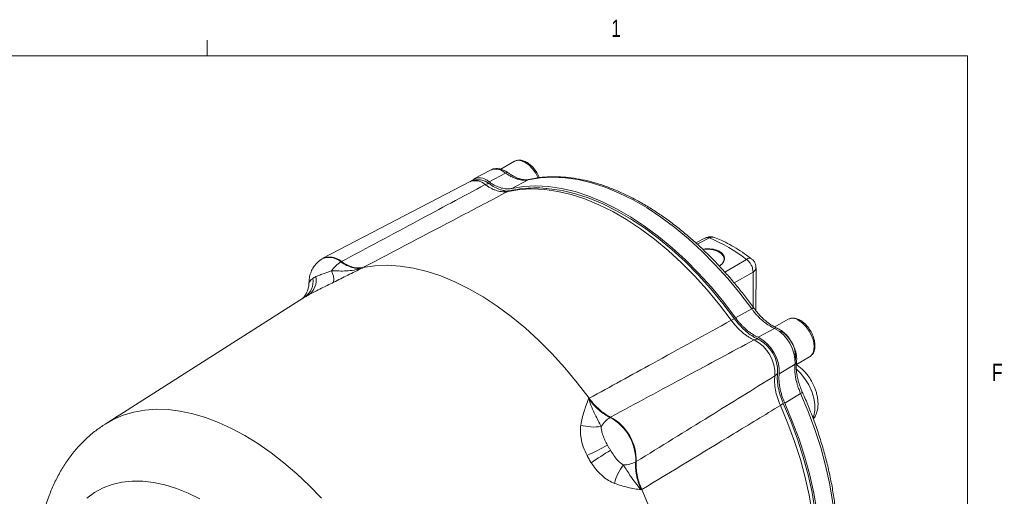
# Model space of a CAD drawing. Header units: inches. Extents: x 0.3 to 33.9, y 0.2 to 21.6.
# Tile 16 of 16: x 28.4 to 33.7, y 19 to 21.6. Entities that reach past the tile are written whole.
import ezdxf

# ---------------------------------------------------------------- set-up
doc = ezdxf.new("R2010")
doc.units = ezdxf.units.IN
doc.header["$MEASUREMENT"] = 0
doc.styles.add('SLDTEXTSTYLE0', font='TXT', dxfattribs={"width": 0.75})

msp = doc.modelspace()

# ---------------------------------------------------------------- linework, layer by layer
at = {"color": 7, "linetype": 'Continuous', "lineweight": 0}
for p, q in [((29.3979, 21.4106), (29.3979, 21.4954)), ((0.5229, 21.4106), (33.5229, 21.4106)), ((33.5229, 0.4106), (33.5229, 21.4106))]:
    msp.add_line(p, q, dxfattribs=at)
at = {"color": 7, "linetype": 'Continuous', "lineweight": 15}
for p, q in [((31.0653, 20.8388), (30.9908, 20.7958)), ((31.0653, 20.8388), (30.9908, 20.7958)), ((30.9358, 20.7914), (30.8445, 20.7438)), ((30.8245, 20.7289), (30.0265, 20.3126)), ((31.0172, 20.7752), (30.9281, 20.7274)), ((31.1407, 20.7387), (31.0506, 20.6915)), ((31.1475, 20.7404), (31.1407, 20.7387)), ((32.1022, 20.4232), (32.0494, 20.3965)), ((30.022, 20.31), (30.019, 20.3081)), ((30.1267, 20.2947), (30.1236, 20.2928)), ((30.2401, 20.2601), (30.2431, 20.262)), ((32.3759, 20.0276), (32.376, 20.2618)), ((29.9212, 20.0979), (28.8453, 19.4139)), ((29.9199, 20.0968), (29.9213, 20.0978)), ((32.3528, 20.0389), (32.2646, 19.9905)), ((32.5498, 19.9817), (32.4783, 19.9404)), ((32.4763, 19.9327), (32.3872, 19.8849)), ((32.5955, 19.7373), (32.6671, 19.7786)), ((32.5879, 19.7394), (32.5019, 19.6862)), ((31.4708, 19.5533), (31.4676, 19.5514)), ((32.6181, 19.5794), (32.5321, 19.5272)), ((28.9053, 19.4521), (28.9014, 19.4496)), ((28.9053, 19.4521), (28.9088, 19.4543)), ((31.5841, 19.4496), (31.5872, 19.4515)), ((31.7264, 19.2104), (31.7233, 19.2086)), ((31.7532, 19.0569), (31.7564, 19.0586))]:
    msp.add_line(p, q, dxfattribs=at)
at = {"color": 8, "linetype": 'Continuous', "lineweight": 15}
for p, q in [((32.1238, 20.4228), (32.0573, 20.3893)), ((32.2068, 20.2381), (32.3243, 20.307)), ((32.2582, 20.1788), (32.3598, 20.2382)), ((32.3598, 20.049), (32.3598, 20.2382)), ((29.9213, 20.0978), (29.9269, 20.1014)), ((28.9027, 19.4504), (28.9012, 19.4495))]:
    msp.add_line(p, q, dxfattribs=at)
at = {"color": 8, "linetype": 'Continuous', "lineweight": 15, "flags": 128}
for points in [[(31.124, 20.833), (31.1446, 20.8181), (31.1639, 20.7981), (31.1807, 20.7743), (31.1937, 20.7487), (31.1807, 20.7743), (31.1639, 20.7981), (31.1446, 20.8181), (31.124, 20.833), (31.1033, 20.8419), (31.084, 20.8442), (31.0672, 20.8398), (31.0653, 20.8388)], [(32.6855, 19.4463), (32.6904, 19.4588), (32.6958, 19.4872), (32.6955, 19.5196), (32.6896, 19.5544), (32.6782, 19.5903), (32.6619, 19.6258), (32.6413, 19.6593), (32.6174, 19.6895), (32.5955, 19.7112)], [(30.0187, 19.0113), (29.9523, 19.0799), (29.8843, 19.1441), (29.8149, 19.2036), (29.7446, 19.2582), (29.6736, 19.3076), (29.6023, 19.3516), (29.531, 19.39), (29.46, 19.4225), (29.3897, 19.4491), (29.3203, 19.4697), (29.2523, 19.484), (29.1859, 19.4921), (29.1215, 19.4939), (29.0593, 19.4894), (28.9996, 19.4787), (28.9427, 19.4617), (28.8889, 19.4386), (28.8453, 19.4139)], [(29.359, 19.0083), (29.295, 19.0395), (29.2315, 19.0649), (29.169, 19.084), (29.1078, 19.097), (29.0483, 19.1037), (28.9908, 19.104), (28.9356, 19.098), (28.8831, 19.0856), (28.8336, 19.0671), (28.7873, 19.0424), (28.7446, 19.0117)]]:
    msp.add_lwpolyline(points, dxfattribs=at)
at = {"color": 7, "linetype": 'Continuous', "lineweight": 15, "flags": 128}
for points in [[(30.8881, 20.7365), (30.9059, 20.7303), (30.9273, 20.7175)], [(31.1407, 20.7387), (31.2045, 20.7493), (31.2711, 20.7529), (31.3401, 20.7495), (31.4111, 20.7392), (31.4839, 20.7218), (31.5581, 20.6977), (31.6332, 20.6668), (31.7088, 20.6294), (31.7847, 20.5856), (31.8604, 20.5356), (31.9355, 20.4798), (32.0096, 20.4183), (32.0824, 20.3516), (32.1535, 20.2799), (32.2225, 20.2036), (32.289, 20.1231), (32.3528, 20.0389)], [(31.0306, 20.6756), (31.0944, 20.6861), (31.1609, 20.6896), (31.2299, 20.6862), (31.3009, 20.6758), (31.3736, 20.6585), (31.4477, 20.6343), (31.5227, 20.6035), (31.5983, 20.5661), (31.6741, 20.5223), (31.7497, 20.4724), (31.8248, 20.4166), (31.8988, 20.3553), (31.9716, 20.2886), (32.0426, 20.217), (32.1115, 20.1409), (32.1781, 20.0605), (32.2418, 19.9764)], [(31.0506, 20.6915), (31.1146, 20.702), (31.1812, 20.7055), (31.2504, 20.702), (31.3215, 20.6916), (31.3944, 20.6742), (31.4687, 20.65), (31.5439, 20.619), (31.6197, 20.5815), (31.6956, 20.5377), (31.7714, 20.4877), (31.8466, 20.4318), (31.9208, 20.3703), (31.9937, 20.3035), (32.0649, 20.2317), (32.134, 20.1554), (32.2007, 20.0748), (32.2646, 19.9905)], [(31.2465, 20.6907), (31.2537, 20.69), (31.3243, 20.6796), (31.3966, 20.6624), (31.4702, 20.6384), (31.5448, 20.6078), (31.6199, 20.5706), (31.6952, 20.5271), (31.7704, 20.4775), (31.8449, 20.4221), (31.9185, 20.3611), (31.9908, 20.2949), (32.0614, 20.2237), (32.1299, 20.148), (32.196, 20.0682), (32.2594, 19.9846)], [(32.0889, 20.36), (32.0912, 20.3604), (32.1175, 20.3614), (32.1431, 20.3582), (32.1662, 20.3509), (32.1848, 20.3402), (32.1974, 20.3269), (32.203, 20.3121), (32.2011, 20.2969), (32.1919, 20.2827), (32.1762, 20.2706)], [(30.2431, 20.262), (30.3079, 20.2719), (30.3755, 20.2749), (30.4455, 20.2708), (30.5175, 20.2598), (30.5911, 20.2419), (30.6661, 20.2172), (30.7421, 20.1858), (30.8186, 20.1479), (30.8953, 20.1036), (30.9718, 20.0532), (31.0477, 19.9969), (31.1227, 19.935), (31.1964, 19.8679), (31.2684, 19.7957), (31.3384, 19.719), (31.4059, 19.6381), (31.4708, 19.5533)], [(32.6671, 19.7786), (32.6691, 19.7799), (32.6723, 19.7823), (32.6835, 19.7961), (32.6899, 19.8152), (32.6912, 19.8384), (32.6873, 19.8642), (32.6785, 19.891), (32.6652, 19.9172), (32.6484, 19.941), (32.6291, 19.961), (32.6085, 19.9759)], [(32.6181, 19.5794), (32.6591, 19.482), (32.6955, 19.3841), (32.7271, 19.2862), (32.7536, 19.1888), (32.775, 19.0924), (32.7912, 18.9975), (32.802, 18.9046), (32.8074, 18.814), (32.8074, 18.7264), (32.8019, 18.6422), (32.7911, 18.5617), (32.775, 18.4854), (32.7536, 18.4137), (32.727, 18.347), (32.6954, 18.2855), (32.659, 18.2297), (32.618, 18.1798)], [(32.5083, 19.5148), (32.5493, 19.4175), (32.5856, 19.3197), (32.6171, 19.2219), (32.6436, 19.1246), (32.665, 19.0283), (32.6811, 18.9334), (32.6919, 18.8406), (32.6973, 18.7501), (32.6973, 18.6626), (32.6919, 18.5784), (32.6811, 18.498), (32.665, 18.4218), (32.6436, 18.3501), (32.6171, 18.2834), (32.5856, 18.222), (32.5493, 18.1661), (32.5083, 18.1162)], [(32.5242, 19.5259), (32.5649, 19.4292), (32.601, 19.332), (32.6323, 19.2348), (32.6587, 19.1381), (32.6799, 19.0424), (32.6959, 18.9482), (32.7066, 18.8559), (32.712, 18.766), (32.712, 18.679), (32.7066, 18.5954), (32.6959, 18.5154), (32.6799, 18.4397), (32.6587, 18.3685), (32.6323, 18.3022), (32.627, 18.2906)], [(32.5321, 19.5272), (32.5731, 19.4297), (32.6095, 19.3317), (32.6411, 19.2337), (32.6676, 19.1361), (32.689, 19.0396), (32.7052, 18.9446), (32.716, 18.8515), (32.7214, 18.7608), (32.7214, 18.6731), (32.7159, 18.5887), (32.7051, 18.5082), (32.689, 18.4318), (32.6676, 18.3599), (32.641, 18.2931), (32.6094, 18.2315), (32.573, 18.1755), (32.532, 18.1254)], [(31.7564, 19.0586), (31.7974, 18.9601), (31.8337, 18.8611), (31.8651, 18.7622), (31.8916, 18.6637), (31.9129, 18.5664), (31.929, 18.4705), (31.9398, 18.3765), (31.9452, 18.2851), (31.9452, 18.1965), (31.9398, 18.1113), (31.929, 18.0298), (31.9129, 17.9525), (31.8916, 17.8797), (31.8651, 17.8118), (31.8337, 17.7492), (31.7974, 17.6922), (31.7564, 17.641)]]:
    msp.add_lwpolyline(points, dxfattribs=at)
at = {"color": 8, "linetype": 'Continuous', "lineweight": 15}
for centre, radius, start, end in [((31.0899, 20.788), 0.0565, 52.8951, 115.7945), ((30.9632, 20.7168), 0.0795, 47.2157, 110.2226), ((30.8522, 20.6536), 0.0802, 47.0836, 110.1835), ((31.0488, 20.6409), 0.0391, 102.6791, 117.6398), ((32.1403, 20.3955), 0.0319, 70.3776, 121.1411), ((30.0601, 20.2237), 0.0939, 47.4117, 115.9429), ((32.3401, 20.2875), 0.0251, 60.4707, 129.0967), ((32.3468, 20.2644), 0.0292, 296.4219, 354.9714), ((32.5744, 19.9309), 0.0565, 52.8951, 115.7945)]:
    msp.add_arc(centre, radius, start, end, dxfattribs=at)
at = {"color": 7, "linetype": 'Continuous', "lineweight": 15}
for centre, radius, start, end in [((30.8761, 20.6758), 0.0732, 44.7819, 128.0949), ((30.9256, 20.6816), 0.036, 87.2583, 121.3878), ((31.816, 19.6582), 0.8242, 51.9252, 68.0712), ((30.0631, 20.2255), 0.0939, 47.4207, 115.9311), ((30.2299, 20.127), 0.1969, 122.6679, 143.0844), ((29.867, 20.1887), 0.1059, 304.4677, 8.1787), ((29.8907, 20.1942), 0.0991, 306.471, 11.0068), ((29.9738, 20.1942), 0.111, 354.0894, 27.4022), ((32.2892, 19.8979), 0.0917, 109.0071, 121.1356), ((32.3802, 19.7484), 0.2078, 357.5102, 62.4838), ((32.3828, 19.8406), 0.0342, 81.5276, 120.05), ((32.2874, 19.6948), 0.2147, 357.6859, 62.3081), ((32.2979, 19.701), 0.1954, 357.41, 62.59), ((32.4249, 19.776), 0.1659, 350.5003, 59.3568), ((32.2693, 19.6845), 0.2091, 357.41, 62.59), ((32.4612, 19.7047), 0.0342, 299.9437, 338.4647), ((32.464, 19.5951), 0.0918, 298.8599, 310.9779), ((31.6696, 19.319), 0.1562, 123.1956, 148.6362), ((31.456, 19.215), 0.2674, 358.6403, 61.3597), ((31.4589, 19.2167), 0.2676, 358.6456, 61.3544), ((31.4999, 19.6588), 0.2611, 253.4216, 278.0052), ((30.4772, 21.3074), 2.286, 295.4397, 298.565), ((32.782, 17.316), 2.2921, 121.4387, 124.5558), ((31.8623, 19.0311), 0.2612, 141.998, 166.5762), ((31.6528, 19.3481), 0.1562, 271.3629, 296.7994)]:
    msp.add_arc(centre, radius, start, end, dxfattribs=at)
for points, knots in [([(31.1997, 20.7495), (31.198, 20.7541), (31.1929, 20.7685), (31.1774, 20.7929), (31.1568, 20.8163), (31.1342, 20.8331), (31.1122, 20.8434), (31.0875, 20.8476), (31.073, 20.8419), (31.0653, 20.8388)], [0, 0, 0, 0, 0.072104, 0.225402, 0.409628, 0.528897, 0.666924, 0.824051, 1, 1, 1, 1]), ([(31.1997, 20.7495), (31.198, 20.7541), (31.1929, 20.7685), (31.1774, 20.7929), (31.1568, 20.8163), (31.1342, 20.8331), (31.1122, 20.8434), (31.0875, 20.8476), (31.073, 20.8419), (31.0653, 20.8388)], [0, 0, 0, 0, 0.072104, 0.225402, 0.409628, 0.528897, 0.666924, 0.824051, 1, 1, 1, 1]), ([(31.0314, 20.7761), (31.0269, 20.7793), (31.0169, 20.7862), (31.0006, 20.7937), (30.9825, 20.7988), (30.964, 20.7997), (30.9478, 20.7973), (30.939, 20.7924), (30.9356, 20.7906)], [0, 0, 0, 0, 0.146139, 0.324693, 0.507578, 0.693205, 0.88208, 1, 1, 1, 1]), ([(30.8889, 20.7357), (30.8841, 20.7369), (30.872, 20.7398), (30.852, 20.7384), (30.8347, 20.7346), (30.8264, 20.7293), (30.8244, 20.728)], [0, 0, 0, 0, 0.2214807, 0.5602897, 0.8915242, 1, 1, 1, 1]), ([(31.0172, 20.7752), (31.0213, 20.7724), (31.0308, 20.7657), (31.0447, 20.7575), (31.0604, 20.7499), (31.0764, 20.7432), (31.0953, 20.7386), (31.1176, 20.735), (31.1324, 20.7374), (31.1407, 20.7387)], [0, 0, 0, 0, 0.093134, 0.221777, 0.318053, 0.456595, 0.594338, 0.772833, 1, 1, 1, 1]), ([(31.1473, 20.7408), (31.1383, 20.7394), (31.1221, 20.7369), (31.0977, 20.7423), (31.0789, 20.7483), (31.0622, 20.7568), (31.0472, 20.7653), (31.0361, 20.773), (31.0314, 20.7763)], [0, 0, 0, 0, 0.259046, 0.465773, 0.620947, 0.729269, 0.884383, 1, 1, 1, 1]), ([(32.3642, 20.0428), (32.3619, 20.046), (32.3456, 20.0691), (32.3131, 20.1115), (32.2662, 20.1701), (32.2163, 20.2283), (32.164, 20.2853), (32.1095, 20.3407), (32.0533, 20.3938), (31.9955, 20.4443), (31.9365, 20.4918), (31.8765, 20.5361), (31.8158, 20.5768), (31.7545, 20.6137), (31.693, 20.6468), (31.6314, 20.6757), (31.57, 20.7004), (31.5089, 20.7207), (31.4483, 20.7365), (31.3884, 20.7477), (31.3293, 20.7542), (31.2713, 20.756), (31.2146, 20.7524), (31.1726, 20.747), (31.1503, 20.7412), (31.1457, 20.74)], [0, 0, 0, 0, 0.006498, 0.047213, 0.089608, 0.13328, 0.17791, 0.223271, 0.269197, 0.315565, 0.362282, 0.409277, 0.4565, 0.503912, 0.551485, 0.599204, 0.64706, 0.695052, 0.743189, 0.791491, 0.839987, 0.88872, 0.937748, 0.987148, 1, 1, 1, 1]), ([(30.9068, 20.7123), (30.7846, 20.6468), (30.5247, 20.5075), (30.2645, 20.3684), (30.1267, 20.2947)], [0, 0, 0, 0, 0.4703254, 1, 1, 1, 1]), ([(30.2431, 20.262), (30.4167, 20.3532), (30.6792, 20.491), (30.9417, 20.6289), (31.0306, 20.6756)], [0, 0, 0, 0, 0.661168, 1, 1, 1, 1]), ([(30.9068, 20.7123), (30.9122, 20.7086), (30.9228, 20.7012), (30.939, 20.6921), (30.9554, 20.6845), (30.9715, 20.6788), (30.9871, 20.675), (31.0021, 20.6732), (31.0168, 20.6731), (31.026, 20.6747), (31.0306, 20.6756)], [0, 0, 0, 0, 0.122352, 0.245715, 0.372298, 0.500002, 0.622352, 0.745715, 0.872297, 1, 1, 1, 1]), ([(30.9273, 20.7175), (30.9374, 20.7108), (30.958, 20.697), (30.9856, 20.6847), (31.0021, 20.6814), (31.0087, 20.6801)], [0, 0, 0, 0, 0.368972, 0.748644, 1, 1, 1, 1]), ([(30.9281, 20.7274), (30.9323, 20.7244), (30.9395, 20.7194), (30.9509, 20.7125), (30.9614, 20.7069), (30.9722, 20.7019), (30.9831, 20.6975), (30.9956, 20.6935), (31.0083, 20.6908), (31.0206, 20.6893), (31.0306, 20.689), (31.0408, 20.6896), (31.047, 20.6908), (31.0506, 20.6915)], [0, 0, 0, 0, 0.099638, 0.16627, 0.266901, 0.342309, 0.418091, 0.523213, 0.639901, 0.727944, 0.829408, 0.897426, 1, 1, 1, 1]), ([(31.0399, 20.6793), (31.0366, 20.6787), (31.0288, 20.6772), (31.0175, 20.6772), (31.0092, 20.6795), (31.0086, 20.6796)], [0, 0, 0, 0, 0.395533, 0.956421, 1, 1, 1, 1]), ([(31.243, 20.6909), (31.2406, 20.6912), (31.2161, 20.6943), (31.1709, 20.6946), (31.1093, 20.6914), (31.0662, 20.6847), (31.044, 20.6799), (31.0402, 20.6791)], [0, 0, 0, 0, 0.034524, 0.344819, 0.653392, 0.941465, 1, 1, 1, 1]), ([(32.1507, 20.4249), (32.1469, 20.4264), (32.1368, 20.4304), (32.1194, 20.43), (32.1077, 20.4254), (32.1023, 20.4232)], [0, 0, 0, 0, 0.24411, 0.649956, 1, 1, 1, 1]), ([(32.3524, 20.309), (32.3433, 20.316), (32.3193, 20.3346), (32.2794, 20.3609), (32.2331, 20.388), (32.1902, 20.4097), (32.1628, 20.4205), (32.1509, 20.4252)], [0, 0, 0, 0, 0.137963, 0.365517, 0.594745, 0.825367, 1, 1, 1, 1]), ([(32.0871, 20.3612), (32.0916, 20.362), (32.0989, 20.3632), (32.1092, 20.3639), (32.1205, 20.3641), (32.1316, 20.3635), (32.1423, 20.3621), (32.1524, 20.3601), (32.1619, 20.3574), (32.1704, 20.354), (32.1782, 20.3502), (32.1851, 20.3458), (32.1908, 20.3409), (32.1958, 20.3357), (32.1997, 20.3302), (32.2025, 20.3243), (32.2044, 20.3183), (32.2051, 20.3122), (32.2046, 20.306), (32.2033, 20.2998), (32.2006, 20.2936), (32.1967, 20.2877), (32.1919, 20.282), (32.1858, 20.2766), (32.1794, 20.2723), (32.1762, 20.2706), (32.1751, 20.27)], [0, 0, 0, 0, 0.055566, 0.090975, 0.123903, 0.19098, 0.225233, 0.256544, 0.320322, 0.352882, 0.382817, 0.443737, 0.474797, 0.504314, 0.564317, 0.594863, 0.625067, 0.686423, 0.717633, 0.749219, 0.81338, 0.846016, 0.879065, 0.946223, 0.980401, 1, 1, 1, 1]), ([(30.0193, 20.3075), (30.0138, 20.304), (30.0002, 20.2954), (29.9828, 20.2765), (29.9674, 20.253), (29.957, 20.2273), (29.9511, 20.2024), (29.9508, 20.1861), (29.9507, 20.1789)], [0, 0, 0, 0, 0.127746, 0.315943, 0.498263, 0.677886, 0.858234, 1, 1, 1, 1]), ([(32.3598, 20.2382), (32.3595, 20.2441), (32.3587, 20.2563), (32.3515, 20.2749), (32.3425, 20.2891), (32.3335, 20.2996), (32.3275, 20.3044), (32.3243, 20.307)], [0, 0, 0, 0, 0.241771, 0.499322, 0.700331, 0.837915, 1, 1, 1, 1]), ([(32.3756, 20.2619), (32.3755, 20.2658), (32.3753, 20.2751), (32.3698, 20.2896), (32.3619, 20.3021), (32.3545, 20.3071), (32.3521, 20.3088)], [0, 0, 0, 0, 0.21244, 0.51182, 0.837662, 1, 1, 1, 1]), ([(30.2401, 20.2601), (30.2399, 20.2601), (30.2258, 20.2553), (30.1972, 20.2482), (30.1417, 20.2423), (30.0993, 20.2441), (30.0724, 20.2453)], [0, 0, 0, 0, 0.00233, 0.278135, 0.541057, 1, 1, 1, 1]), ([(30.0843, 20.1828), (30.1098, 20.1955), (30.1484, 20.2149), (30.2003, 20.2406), (30.2266, 20.2536), (30.2399, 20.2601), (30.2401, 20.2601)], [0, 0, 0, 0, 0.493398, 0.745029, 0.997453, 1, 1, 1, 1]), ([(30.2401, 20.2601), (30.2396, 20.26), (30.2309, 20.2582), (30.2128, 20.257), (30.1845, 20.262), (30.1543, 20.2733), (30.1339, 20.2862), (30.1236, 20.2928)], [0, 0, 0, 0, 0.014322, 0.253699, 0.500028, 0.74622, 1, 1, 1, 1]), ([(30.2431, 20.262), (30.2345, 20.2609), (30.217, 20.2586), (30.188, 20.264), (30.1575, 20.2753), (30.137, 20.2882), (30.1267, 20.2947)], [0, 0, 0, 0, 0.246215, 0.500001, 0.746214, 1, 1, 1, 1]), ([(29.988, 20.2131), (29.9865, 20.2124), (29.9835, 20.2109), (29.9794, 20.2086), (29.9754, 20.2062), (29.973, 20.2046), (29.9718, 20.2038)], [0, 0, 0, 0, 0.2498539, 0.5, 0.7498543, 1, 1, 1, 1]), ([(30.0724, 20.2453), (30.0658, 20.2427), (30.0523, 20.2374), (30.0307, 20.2298), (30.0082, 20.222), (29.9948, 20.2161), (29.988, 20.2131)], [0, 0, 0, 0, 0.196659, 0.399794, 0.695378, 1, 1, 1, 1]), ([(29.9502, 20.1789), (29.9503, 20.1786), (29.9509, 20.171), (29.9485, 20.1566), (29.9433, 20.1372), (29.9358, 20.1209), (29.9277, 20.1084), (29.9204, 20.0996), (29.915, 20.0942), (29.9124, 20.0919), (29.9124, 20.092), (29.9125, 20.092)], [0, 0, 0, 0, 0.005048, 0.170759, 0.323977, 0.463633, 0.587579, 0.698066, 0.805443, 0.918855, 1, 1, 1, 1]), ([(29.9496, 20.1145), (29.9515, 20.1156), (29.9618, 20.1213), (29.9835, 20.1326), (30.0158, 20.1488), (30.0499, 20.1656), (30.0727, 20.177), (30.0843, 20.1828)], [0, 0, 0, 0, 0.054789, 0.306864, 0.566571, 0.779999, 1, 1, 1, 1]), ([(29.9269, 20.1014), (29.9286, 20.1025), (29.932, 20.1045), (29.9375, 20.1077), (29.9434, 20.1111), (29.9475, 20.1134), (29.9496, 20.1145)], [0, 0, 0, 0, 0.249819, 0.5, 0.74982, 1, 1, 1, 1]), ([(32.3528, 20.0389), (32.3562, 20.0344), (32.3642, 20.0236), (32.3764, 20.0091), (32.3909, 19.9936), (32.4061, 19.9785), (32.4255, 19.9629), (32.4489, 19.9457), (32.4664, 19.9374), (32.4763, 19.9327)], [0, 0, 0, 0, 0.093134, 0.221777, 0.318054, 0.456595, 0.594338, 0.772833, 1, 1, 1, 1]), ([(32.49, 19.934), (32.4786, 19.9396), (32.458, 19.9496), (32.4307, 19.9708), (32.4106, 19.9885), (32.3935, 20.0067), (32.3785, 20.0238), (32.3685, 20.0372), (32.3643, 20.0429)], [0, 0, 0, 0, 0.260311, 0.467829, 0.623254, 0.73143, 0.885576, 1, 1, 1, 1]), ([(32.2594, 19.9846), (32.268, 19.9734), (32.2855, 19.9506), (32.3146, 19.9217), (32.3452, 19.8973), (32.3678, 19.8838), (32.3821, 19.8769), (32.3859, 19.8753), (32.3878, 19.8744)], [0, 0, 0, 0, 0.225409, 0.457356, 0.682755, 0.914693, 0.957325, 1, 1, 1, 1]), ([(32.2646, 19.9905), (32.267, 19.9873), (32.2729, 19.9793), (32.2829, 19.9669), (32.294, 19.9544), (32.3059, 19.942), (32.3164, 19.932), (32.3297, 19.9205), (32.3408, 19.9119), (32.3525, 19.9038), (32.3623, 19.8976), (32.374, 19.8909), (32.3828, 19.8869), (32.3872, 19.8849)], [0, 0, 0, 0, 0.066312, 0.166282, 0.26689, 0.351731, 0.465334, 0.523205, 0.668649, 0.727919, 0.795508, 0.897417, 1, 1, 1, 1]), ([(32.6699, 19.7811), (32.6742, 19.7843), (32.6833, 19.7912), (32.6938, 19.8119), (32.6978, 19.8408), (32.692, 19.8748), (32.68, 19.9059), (32.6621, 19.9358), (32.6412, 19.9591), (32.6187, 19.976), (32.5967, 19.9862), (32.572, 19.9905), (32.5575, 19.9847), (32.5498, 19.9817)], [0, 0, 0, 0, 0.064883, 0.137529, 0.260506, 0.360954, 0.455295, 0.545286, 0.653433, 0.723447, 0.804474, 0.896712, 1, 1, 1, 1]), ([(32.2418, 19.9764), (32.0998, 19.8985), (31.8427, 19.7575), (31.5857, 19.6165), (31.4708, 19.5533)], [0, 0, 0, 0, 0.55255, 1, 1, 1, 1]), ([(32.2418, 19.9764), (32.2463, 19.9704), (32.2552, 19.9585), (32.2697, 19.9418), (32.285, 19.926), (32.3007, 19.9116), (32.3167, 19.8988), (32.3327, 19.8876), (32.3491, 19.8778), (32.3601, 19.8727), (32.3656, 19.8702)], [0, 0, 0, 0, 0.122352, 0.245715, 0.372298, 0.500002, 0.622352, 0.745715, 0.872297, 1, 1, 1, 1]), ([(32.5698, 19.8578), (32.5645, 19.8662), (32.5571, 19.878), (32.5443, 19.8935), (32.5327, 19.9056), (32.5181, 19.9179), (32.5038, 19.9277), (32.4942, 19.9319), (32.49, 19.9337)], [0, 0, 0, 0, 0.2488468, 0.3500609, 0.5162931, 0.68615, 0.8664418, 1, 1, 1, 1]), ([(31.5872, 19.4515), (31.7246, 19.5255), (31.9839, 19.6651), (32.2435, 19.8046), (32.3656, 19.8702)], [0, 0, 0, 0, 0.529676, 1, 1, 1, 1]), ([(32.5955, 19.7508), (32.5961, 19.7557), (32.5974, 19.7669), (32.5957, 19.7856), (32.592, 19.8043), (32.5867, 19.8216), (32.5798, 19.8391), (32.5734, 19.8511), (32.5698, 19.8578)], [0, 0, 0, 0, 0.144324, 0.3353287, 0.5208008, 0.6576584, 0.8081008, 1, 1, 1, 1]), ([(32.5879, 19.7394), (32.587, 19.7285), (32.5855, 19.7092), (32.5886, 19.6803), (32.5925, 19.6558), (32.5979, 19.635), (32.6041, 19.6147), (32.6105, 19.5969), (32.6158, 19.5846), (32.6181, 19.5794)], [0, 0, 0, 0, 0.227167, 0.405662, 0.543405, 0.681946, 0.778223, 0.906866, 1, 1, 1, 1]), ([(32.6273, 19.5873), (32.6245, 19.5938), (32.6179, 19.6092), (32.6105, 19.6308), (32.6033, 19.6546), (32.598, 19.6809), (32.5933, 19.7151), (32.595, 19.738), (32.5959, 19.7507)], [0, 0, 0, 0, 0.114424, 0.26857, 0.376746, 0.532171, 0.739689, 1, 1, 1, 1]), ([(32.6771, 19.6471), (32.6707, 19.6574), (32.6618, 19.6717), (32.6465, 19.6906), (32.6329, 19.7055), (32.6155, 19.7208), (32.6029, 19.7308), (32.5958, 19.7347), (32.5954, 19.7349)], [0, 0, 0, 0, 0.289236, 0.402873, 0.590838, 0.783496, 0.988871, 1, 1, 1, 1]), ([(32.4783, 19.6751), (32.3604, 19.6021), (32.1098, 19.447), (31.8592, 19.2923), (31.7264, 19.2104)], [0, 0, 0, 0, 0.4703254, 1, 1, 1, 1]), ([(32.4783, 19.6751), (32.4774, 19.6633), (32.4758, 19.6392), (32.4809, 19.5991), (32.4911, 19.557), (32.5025, 19.529), (32.5083, 19.5148)], [0, 0, 0, 0, 0.245724, 0.500002, 0.745724, 1, 1, 1, 1]), ([(32.493, 19.6922), (32.4922, 19.681), (32.4905, 19.6582), (32.4945, 19.6204), (32.5033, 19.5808), (32.5134, 19.5516), (32.521, 19.5332), (32.5231, 19.5283), (32.5242, 19.5259)], [0, 0, 0, 0, 0.225409, 0.457356, 0.682755, 0.914693, 0.957325, 1, 1, 1, 1]), ([(32.5019, 19.6862), (32.5016, 19.6831), (32.5008, 19.6753), (32.5004, 19.6623), (32.5008, 19.6478), (32.5021, 19.6323), (32.504, 19.6186), (32.5072, 19.6015), (32.5107, 19.587), (32.5151, 19.572), (32.5193, 19.5593), (32.5248, 19.5441), (32.5296, 19.5329), (32.5321, 19.5272)], [0, 0, 0, 0, 0.0663165, 0.166294, 0.2669085, 0.3517499, 0.465352, 0.5232228, 0.6686668, 0.7279367, 0.7955216, 0.8974235, 1, 1, 1, 1]), ([(32.6866, 19.4416), (32.6888, 19.4443), (32.6965, 19.4536), (32.7048, 19.4731), (32.7114, 19.4987), (32.7132, 19.5256), (32.7111, 19.5527), (32.7061, 19.5773), (32.6994, 19.5991), (32.6906, 19.6219), (32.6823, 19.6375), (32.6771, 19.6471)], [0, 0, 0, 0, 0.052205, 0.178628, 0.309355, 0.439999, 0.563037, 0.685678, 0.775707, 0.861303, 1, 1, 1, 1]), ([(31.4708, 19.5533), (31.4733, 19.55), (31.4839, 19.5357), (31.5045, 19.512), (31.5321, 19.4864), (31.5601, 19.4656), (31.5781, 19.4563), (31.5872, 19.4515)], [0, 0, 0, 0, 0.073245, 0.312639, 0.558976, 0.776893, 1, 1, 1, 1]), ([(32.6218, 18.1833), (32.6229, 18.1844), (32.6371, 18.1983), (32.661, 18.2294), (32.6936, 18.2765), (32.7222, 18.3283), (32.7473, 18.3837), (32.7685, 18.4429), (32.786, 18.5053), (32.7995, 18.571), (32.8092, 18.6395), (32.815, 18.7107), (32.8168, 18.7842), (32.8147, 18.8597), (32.8087, 18.9371), (32.7989, 19.0159), (32.7853, 19.0959), (32.768, 19.1766), (32.7472, 19.2578), (32.7229, 19.339), (32.6956, 19.4195), (32.6654, 19.4982), (32.6425, 19.5541), (32.629, 19.5833), (32.6271, 19.5872)], [0, 0, 0, 0, 0.004021, 0.053664, 0.103405, 0.153236, 0.203138, 0.253091, 0.303072, 0.353063, 0.403045, 0.453006, 0.50293, 0.552807, 0.602623, 0.652364, 0.702009, 0.751525, 0.800861, 0.84993, 0.898568, 0.946435, 0.992686, 1, 1, 1, 1]), ([(31.4676, 19.5514), (31.4676, 19.5513), (31.4632, 19.5397), (31.4545, 19.5166), (31.4426, 19.4816), (31.4323, 19.4458), (31.4277, 19.421), (31.4254, 19.4085)], [0, 0, 0, 0, 0.002547, 0.254891, 0.506443, 0.752655, 1, 1, 1, 1]), ([(31.5363, 19.4002), (31.5253, 19.4209), (31.508, 19.4535), (31.4846, 19.505), (31.4731, 19.5352), (31.4677, 19.5513), (31.4676, 19.5514)], [0, 0, 0, 0, 0.458943, 0.721865, 0.99767, 1, 1, 1, 1]), ([(31.5841, 19.4496), (31.574, 19.4549), (31.5534, 19.4655), (31.5231, 19.4891), (31.4938, 19.5175), (31.4765, 19.54), (31.4676, 19.5514)], [0, 0, 0, 0, 0.246206, 0.499999, 0.746205, 1, 1, 1, 1]), ([(31.7564, 19.0586), (31.9221, 19.1591), (32.1728, 19.3111), (32.4234, 19.4632), (32.5083, 19.5148)], [0, 0, 0, 0, 0.6611682, 1, 1, 1, 1]), ([(28.8457, 19.4132), (28.837, 19.4079), (28.8097, 19.3911), (28.7672, 19.3574), (28.7186, 19.3125), (28.6742, 19.2628), (28.6338, 19.2088), (28.5976, 19.1504), (28.5657, 19.0878), (28.5382, 19.0211), (28.5153, 18.9505), (28.4976, 18.876), (28.4871, 18.8201), (28.4841, 18.7886), (28.4836, 18.7837)], [0, 0, 0, 0, 0.041412, 0.130955, 0.220607, 0.31078, 0.401865, 0.494215, 0.588121, 0.683788, 0.7813, 0.880606, 0.981515, 1, 1, 1, 1]), ([(31.4254, 19.4085), (31.4242, 19.3971), (31.4219, 19.374), (31.4263, 19.334), (31.4377, 19.2894), (31.4519, 19.2587), (31.4592, 19.2431)], [0, 0, 0, 0, 0.21336, 0.43352, 0.711269, 1, 1, 1, 1]), ([(31.5703, 19.2997), (31.5692, 19.3017), (31.5632, 19.3125), (31.553, 19.3324), (31.543, 19.3572), (31.537, 19.3802), (31.5365, 19.3935), (31.5363, 19.4002)], [0, 0, 0, 0, 0.06151, 0.327969, 0.600279, 0.797253, 1, 1, 1, 1]), ([(31.5865, 19.2716), (31.5851, 19.2739), (31.5823, 19.2786), (31.5782, 19.2856), (31.5742, 19.2926), (31.5716, 19.2973), (31.5703, 19.2997)], [0, 0, 0, 0, 0.249854, 0.5, 0.749854, 1, 1, 1, 1]), ([(31.4592, 19.2431), (31.4609, 19.2397), (31.4644, 19.233), (31.47, 19.2231), (31.4758, 19.2133), (31.4799, 19.2069), (31.4819, 19.2037)], [0, 0, 0, 0, 0.249819, 0.5, 0.74982, 1, 1, 1, 1]), ([(31.6566, 19.1919), (31.651, 19.1954), (31.6397, 19.2024), (31.6222, 19.2196), (31.6043, 19.2427), (31.5925, 19.2619), (31.5865, 19.2716)], [0, 0, 0, 0, 0.196659, 0.399794, 0.695378, 1, 1, 1, 1]), ([(31.4819, 19.2037), (31.4837, 19.201), (31.4938, 19.1857), (31.5145, 19.159), (31.5447, 19.1294), (31.5763, 19.1062), (31.5975, 19.0966), (31.6083, 19.0917)], [0, 0, 0, 0, 0.054789, 0.306864, 0.566571, 0.779999, 1, 1, 1, 1]), ([(31.7532, 19.0569), (31.7531, 19.057), (31.7419, 19.0697), (31.7214, 19.0948), (31.6885, 19.1407), (31.669, 19.172), (31.6566, 19.1919)], [0, 0, 0, 0, 0.00233, 0.278135, 0.541057, 1, 1, 1, 1]), ([(31.7532, 19.0569), (31.7525, 19.0584), (31.7463, 19.0723), (31.7362, 19.0996), (31.7267, 19.1375), (31.7217, 19.1748), (31.7227, 19.1972), (31.7233, 19.2086)], [0, 0, 0, 0, 0.028662, 0.26802, 0.51433, 0.753688, 1, 1, 1, 1]), ([(31.7264, 19.2104), (31.7262, 19.2071), (31.7252, 19.1929), (31.7262, 19.1659), (31.7321, 19.1298), (31.7421, 19.0936), (31.7516, 19.0704), (31.7564, 19.0586)], [0, 0, 0, 0, 0.073245, 0.312639, 0.558976, 0.776893, 1, 1, 1, 1]), ([(31.6083, 19.0917), (31.6322, 19.0839), (31.6682, 19.0721), (31.7164, 19.0629), (31.7408, 19.0589), (31.7531, 19.0569), (31.7532, 19.0569)], [0, 0, 0, 0, 0.493398, 0.745029, 0.997453, 1, 1, 1, 1])]:
    msp.add_open_spline(points, degree=3, knots=knots, dxfattribs=at)
at = {"color": 8, "linetype": 'Continuous', "lineweight": 15}
for points, knots in [([(31.0311, 20.7764), (31.0311, 20.7764), (31.0298, 20.7781), (31.025, 20.7783), (31.0198, 20.7762), (31.0172, 20.7752)], [0, 0, 0, 0, 0.026744, 0.513372, 1, 1, 1, 1]), ([(32.1238, 20.4228), (32.1208, 20.4238), (32.1152, 20.4256), (32.1078, 20.4256), (32.1041, 20.4236), (32.1024, 20.4227)], [0, 0, 0, 0, 0.385911, 0.71348, 1, 1, 1, 1]), ([(29.9718, 20.2038), (29.9708, 20.2031), (29.9654, 20.1993), (29.9575, 20.1921), (29.9513, 20.1838), (29.9506, 20.1803), (29.9503, 20.1789)], [0, 0, 0, 0, 0.077973, 0.415752, 0.760947, 1, 1, 1, 1]), ([(32.3639, 20.0426), (32.3638, 20.0429), (32.3638, 20.0438), (32.3601, 20.0427), (32.3552, 20.0402), (32.3528, 20.0389)], [0, 0, 0, 0, 0.1642814, 0.5821407, 1, 1, 1, 1]), ([(32.49, 19.9336), (32.4882, 19.9344), (32.484, 19.936), (32.4791, 19.9339), (32.4763, 19.9327)], [0, 0, 0, 0, 0.437163, 1, 1, 1, 1]), ([(32.5956, 19.7508), (32.5953, 19.7489), (32.5946, 19.7445), (32.5903, 19.7412), (32.5879, 19.7394)], [0, 0, 0, 0, 0.438363, 1, 1, 1, 1]), ([(32.6268, 19.5871), (32.627, 19.5869), (32.6278, 19.5864), (32.625, 19.5838), (32.6204, 19.5809), (32.6181, 19.5794)], [0, 0, 0, 0, 0.166167, 0.583083, 1, 1, 1, 1])]:
    msp.add_open_spline(points, degree=3, knots=knots, dxfattribs=at)

# ---------------------------------------------------------------- texts
at = {"color": 7, "linetype": 'Continuous', "lineweight": 0, "char_height": 0.0938, "attachment_point": 1, "style": 'SLDTEXTSTYLE0'}
for s, insert in [('1', (31.5904, 21.6067)), ('F', (33.6564, 19.7413))]:
    msp.add_mtext(s, dxfattribs=dict(at, insert=insert))

doc.saveas('drawing.dxf')
